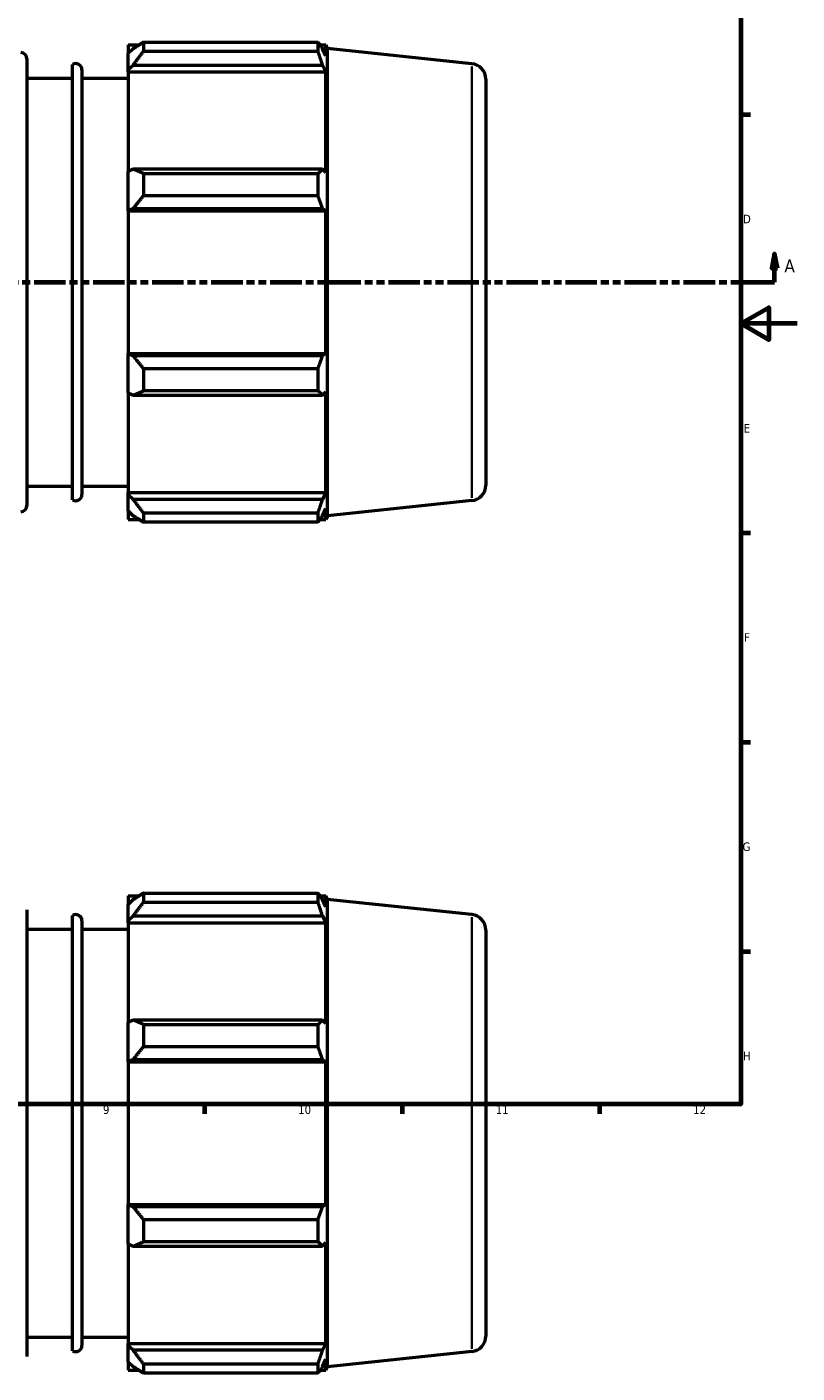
# Model space of a CAD drawing. Header units: millimetres. Extents: x -316 to 1277, y -75 to 916.
# Tile 4 of 7: x 568 to 841, y -75 to 402. Entities that reach past the tile are written whole.
import ezdxf

# ---------------------------------------------------------------- set-up
doc = ezdxf.new("R2010")
doc.units = ezdxf.units.MM
doc.linetypes.add('DOUBLE_DASH_CHAIN', pattern=[1.2403, 0.6614, -0.0827, 0.1654, -0.0827, 0.1654, -0.0827])
for name, color, linetype, lineweight in [('Border (ANSI)', 7, 'Continuous', 70), ('Section Line (ANSI)', 7, 'DOUBLE_DASH_CHAIN', 70), ('Visible (ANSI)', 7, 'Continuous', 50), ('Visible Narrow (ANSI)', 7, 'Continuous', 35)]:
    doc.layers.add(name, color=color, linetype=linetype, lineweight=lineweight)
doc.styles.add('Label Text (ANSI)', font='tahoma.ttf')
doc.styles.add('Note Text (ANSI)', font='tahoma.ttf')

# ---------------------------------------------------------------- blocks, each defined once
blk = doc.blocks.new('Borders Default Border')
at = {"layer": 'Border (ANSI)'}
for p, q in [((821, 371.25), (824.45, 371.25)), ((821, 222.75), (824.45, 222.75)), ((821, 148.5), (824.45, 148.5)), ((821, 74.25), (824.45, 74.25)), ((630.75, 20), (630.75, 16.55)), ((700.83, 20), (700.83, 16.55)), ((770.92, 20), (770.92, 16.55))]:
    blk.add_line(p, q, dxfattribs=at)
at = {"layer": 'Border (ANSI)', "flags": 128}
for points in [[(20, 20), (20, 574), (821, 574), (821, 20), (20, 20)], [(841, 297), (821, 297), (831, 302.77), (831, 291.23), (821, 297)]]:
    blk.add_lwpolyline(points, dxfattribs=at)
at = {"layer": 'Border (ANSI)', "attachment_point": 7, "style": 'Note Text (ANSI)'}
for s, insert, char_height in [('D', (821.81, 332.6), 3.05), ('E', (822.05, 258.35), 3.05), ('F', (822.14, 184.1), 3.05), ('G', (821.66, 109.79), 3.05), ('H', (821.81, 35.6), 3.05), ('9', (594.7, 16.49), 3.05), ('10', (663.96, 16.49), 3.048), ('11', (734.04, 16.55), 3.048), ('12', (804.13, 16.55), 3.048)]:
    blk.add_mtext(s, dxfattribs=dict(at, insert=insert, char_height=char_height))
blk = doc.blocks.new('2dTransSection0')
at = {"layer": 'Section Line (ANSI)', "linetype": 'Continuous'}
for p, q in [((235.03, 321.7), (234.03, 316.7)), ((235.03, 316.7), (235.03, 321.7)), ((236.03, 316.7), (235.03, 321.7)), ((833.03, 321.7), (832.03, 316.7)), ((833.03, 316.7), (833.03, 321.7)), ((834.03, 316.7), (833.03, 321.7)), ((234.03, 316.7), (236.03, 316.7)), ((235.03, 311.7), (235.03, 316.7)), ((832.03, 316.7), (834.03, 316.7)), ((833.03, 311.7), (833.03, 316.7)), ((235.03, 311.7), (246.38, 311.7)), ((821.68, 311.7), (833.03, 311.7))]:
    blk.add_line(p, q, dxfattribs=at)
at = {"layer": 'Section Line (ANSI)', "linetype": 'DOUBLE_DASH_CHAIN', "ltscale": 16.892498}
blk.add_line((235.03, 311.7), (833.03, 311.7), dxfattribs=at)
at = {"layer": 'Section Line (ANSI)', "linetype": 'Continuous', "flags": 128}
for points in [[(236.03, 316.7), (235.03, 321.7), (234.03, 316.7), (236.03, 316.7)], [(834.03, 316.7), (833.03, 321.7), (832.03, 316.7), (834.03, 316.7)]]:
    blk.add_lwpolyline(points, dxfattribs=at)
at = {"layer": 'Section Line (ANSI)'}
for points in [[(236.03, 316.7), (235.03, 321.7), (234.03, 316.7), (236.03, 316.7)], [(834.03, 316.7), (833.03, 321.7), (832.03, 316.7), (834.03, 316.7)]]:
    blk.add_solid(points, dxfattribs=at)
at = {"layer": 'Section Line (ANSI)', "char_height": 4.57, "attachment_point": 7, "style": 'Label Text (ANSI)'}
for insert in [(227.67, 315.2), (836.5, 315.2)]:
    blk.add_mtext('A', dxfattribs=dict(at, insert=insert))

msp = doc.modelspace()

# ---------------------------------------------------------------- linework, layer by layer
at = {"layer": 'Visible (ANSI)'}
for p, q in [((609.078, 396.851), (609.078, 393.579)), ((609.078, 396.851), (671.005, 396.851)), ((671.005, 393.579), (671.005, 396.851)), ((603.648, 395.862), (603.648, 392.83)), ((603.648, 395.862), (607.501, 395.862)), ((605.458, 394.556), (603.648, 392.83)), ((603.648, 387.155), (603.648, 392.83)), ((671.005, 393.579), (609.078, 393.579)), ((671.707, 395.862), (673.826, 395.862)), ((673.826, 391.967), (672.617, 394.556)), ((673.826, 391.967), (673.826, 395.862)), ((674.388, 394.598), (673.826, 395.862)), ((674.388, 228.796), (674.388, 394.598)), ((725.606, 389.215), (674.388, 394.598)), ((567.717, 390.947), (567.717, 232.447)), ((583.94, 234.435), (583.94, 388.959)), ((587.227, 387.047), (587.227, 236.347)), ((603.648, 387.155), (605.458, 388.761)), ((603.648, 386.352), (603.648, 387.155)), ((605.458, 388.761), (672.617, 388.761)), ((672.617, 388.761), (673.826, 386.352)), ((567.717, 384.097), (583.94, 384.097)), ((587.227, 384.097), (603.648, 384.097)), ((603.648, 386.352), (603.648, 350.978)), ((603.648, 386.352), (673.826, 386.352)), ((673.826, 350.56), (673.826, 386.352)), ((730.531, 383.745), (730.531, 239.649)), ((605.458, 351.814), (603.648, 350.978)), ((603.648, 337.278), (603.648, 350.978)), ((672.617, 351.814), (605.458, 351.814)), ((609.078, 350.242), (609.078, 342.341)), ((609.078, 350.242), (671.005, 350.242)), ((671.005, 342.341), (671.005, 350.242)), ((673.826, 350.56), (672.617, 351.814)), ((671.005, 342.341), (609.078, 342.341)), ((603.648, 337.278), (605.458, 337.822)), ((603.648, 337.006), (603.648, 337.278)), ((603.648, 337.006), (603.648, 286.388)), ((603.648, 337.006), (673.826, 337.006)), ((605.458, 337.822), (672.617, 337.822)), ((672.617, 337.822), (673.826, 337.006)), ((673.826, 286.388), (673.826, 337.006)), ((603.648, 286.116), (603.648, 286.388)), ((603.648, 286.388), (673.826, 286.388)), ((605.458, 285.572), (603.648, 286.116)), ((603.648, 272.416), (603.648, 286.116)), ((672.617, 285.572), (605.458, 285.572)), ((673.826, 286.388), (672.617, 285.572)), ((609.078, 281.053), (609.078, 273.153)), ((609.078, 281.053), (671.005, 281.053)), ((671.005, 273.153), (671.005, 281.053)), ((603.648, 272.416), (605.458, 271.58)), ((603.648, 272.416), (603.648, 237.042)), ((671.005, 273.153), (609.078, 273.153)), ((672.617, 271.58), (673.826, 272.834)), ((673.826, 237.042), (673.826, 272.834)), ((605.458, 271.58), (672.617, 271.58)), ((567.717, 239.297), (583.94, 239.297)), ((587.227, 239.297), (603.648, 239.297)), ((603.648, 236.239), (603.648, 237.042)), ((603.648, 237.042), (673.826, 237.042)), ((603.648, 230.564), (603.648, 236.239)), ((605.458, 234.634), (603.648, 236.239)), ((672.617, 234.634), (605.458, 234.634)), ((673.826, 237.042), (672.617, 234.634)), ((725.606, 234.179), (674.388, 228.796)), ((603.648, 230.564), (605.458, 228.838)), ((603.648, 230.564), (603.648, 227.532)), ((609.078, 229.816), (609.078, 226.543)), ((609.078, 229.816), (671.005, 229.816)), ((671.005, 226.543), (671.005, 229.816)), ((672.617, 228.838), (673.826, 231.428)), ((673.826, 227.532), (673.826, 231.428)), ((603.648, 227.532), (607.501, 227.532)), ((671.005, 226.543), (609.078, 226.543)), ((671.707, 227.532), (673.826, 227.532)), ((674.388, 228.796), (673.826, 227.532)), ((603.648, 93.924), (603.648, 90.892)), ((603.648, 93.924), (607.501, 93.924)), ((605.458, 92.618), (603.648, 90.892)), ((603.648, 85.217), (603.648, 90.892)), ((609.078, 94.913), (609.078, 91.641)), ((609.078, 94.913), (671.005, 94.913)), ((671.005, 91.641), (609.078, 91.641)), ((671.005, 91.641), (671.005, 94.913)), ((671.707, 93.924), (673.826, 93.924)), ((673.826, 90.029), (672.617, 92.618)), ((673.826, 90.029), (673.826, 93.924)), ((674.388, 92.66), (673.826, 93.924)), ((674.388, -73.142), (674.388, 92.66)), ((725.606, 87.277), (674.388, 92.66)), ((567.717, 89.009), (567.717, -69.491)), ((583.94, -67.503), (583.94, 87.021)), ((603.648, 85.217), (605.458, 86.823)), ((605.458, 86.823), (672.617, 86.823)), ((672.617, 86.823), (673.826, 84.414)), ((567.717, 82.159), (583.94, 82.159)), ((587.227, 85.109), (587.227, -65.591)), ((587.227, 82.159), (603.648, 82.159)), ((603.648, 84.414), (603.648, 85.217)), ((603.648, 84.414), (603.648, 49.04)), ((603.648, 84.414), (673.826, 84.414)), ((673.826, 48.622), (673.826, 84.414)), ((730.531, 81.807), (730.531, -62.289)), ((605.458, 49.876), (603.648, 49.04)), ((603.648, 35.34), (603.648, 49.04)), ((672.617, 49.876), (605.458, 49.876)), ((609.078, 48.304), (609.078, 40.403)), ((609.078, 48.304), (671.005, 48.304)), ((671.005, 40.403), (671.005, 48.304)), ((673.826, 48.622), (672.617, 49.876)), ((671.005, 40.403), (609.078, 40.403)), ((603.648, 35.34), (605.458, 35.884)), ((603.648, 35.068), (603.648, 35.34)), ((603.648, 35.068), (603.648, -15.55)), ((603.648, 35.068), (673.826, 35.068)), ((605.458, 35.884), (672.617, 35.884)), ((672.617, 35.884), (673.826, 35.068)), ((673.826, -15.55), (673.826, 35.068)), ((603.648, -15.822), (603.648, -15.55)), ((603.648, -15.55), (673.826, -15.55)), ((603.648, -29.522), (603.648, -15.822)), ((605.458, -16.366), (603.648, -15.822)), ((672.617, -16.366), (605.458, -16.366)), ((673.826, -15.55), (672.617, -16.366)), ((609.078, -20.885), (609.078, -28.785)), ((609.078, -20.885), (671.005, -20.885)), ((671.005, -28.785), (671.005, -20.885)), ((603.648, -29.522), (605.458, -30.358)), ((603.648, -29.522), (603.648, -64.896)), ((605.458, -30.358), (672.617, -30.358)), ((671.005, -28.785), (609.078, -28.785)), ((672.617, -30.358), (673.826, -29.104)), ((673.826, -64.896), (673.826, -29.104)), ((567.717, -62.641), (583.94, -62.641)), ((587.227, -62.641), (603.648, -62.641)), ((603.648, -65.699), (603.648, -64.896)), ((603.648, -64.896), (673.826, -64.896)), ((603.648, -71.374), (603.648, -65.699)), ((605.458, -67.304), (603.648, -65.699)), ((673.826, -64.896), (672.617, -67.304)), ((603.648, -71.374), (605.458, -73.1)), ((603.648, -71.374), (603.648, -74.406)), ((672.617, -67.304), (605.458, -67.304)), ((672.617, -73.1), (673.826, -70.511)), ((673.826, -74.406), (673.826, -70.511)), ((725.606, -67.759), (674.388, -73.142)), ((603.648, -74.406), (607.501, -74.406)), ((609.078, -72.122), (609.078, -75.395)), ((609.078, -72.122), (671.005, -72.122)), ((671.005, -75.395), (609.078, -75.395)), ((671.005, -75.395), (671.005, -72.122)), ((671.707, -74.406), (673.826, -74.406)), ((674.388, -73.142), (673.826, -74.406))]:
    msp.add_line(p, q, dxfattribs=at)
for centre, radius, start, end in [((565.517, 390.947), 2.2, 0, 90), ((585.027, 387.047), 2.2, 0, 119.62579), ((725.031, 383.745), 5.5, 0, 84), ((725.031, 239.649), 5.5, 276, 0), ((585.027, 236.347), 2.2, 240.37421, 0), ((565.517, 232.447), 2.2, 270, 0), ((585.027, 85.109), 2.2, 0, 119.62579), ((725.031, 81.807), 5.5, 0, 84), ((585.027, -65.591), 2.2, 240.37421, 0), ((725.031, -62.289), 5.5, 276, 0)]:
    msp.add_arc(centre, radius, start, end, dxfattribs=at)
for points, weights in [([(609.078, 396.851), (607.196, 395.68), (605.458, 394.556)], [1.01387522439, 1.00995232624, 1.00522334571]), ([(671.005, 396.851), (671.843, 395.68), (672.617, 394.556)], [1, 1.00089987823, 1.00098276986]), ([(605.458, 388.761), (607.196, 391.12), (609.078, 393.579)], [1.00522334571, 1.00995232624, 1.01387522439]), ([(672.617, 388.761), (671.843, 391.12), (671.005, 393.579)], [1.00098276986, 1.00089987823, 1]), ([(609.078, 350.242), (607.196, 351.044), (605.458, 351.814)], [1.01387522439, 1.00995232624, 1.00522334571]), ([(671.005, 350.242), (671.843, 351.044), (672.617, 351.814)], [1, 1.00089987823, 1.00098276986]), ([(605.458, 337.822), (607.196, 340.036), (609.078, 342.341)], [1.00522334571, 1.00995232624, 1.01387522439]), ([(672.617, 337.822), (671.843, 340.036), (671.005, 342.341)], [1.00098276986, 1.00089987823, 1]), ([(609.078, 281.053), (607.196, 283.359), (605.458, 285.572)], [1.01387522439, 1.00995232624, 1.00522334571]), ([(671.005, 281.053), (671.843, 283.359), (672.617, 285.572)], [1, 1.00089987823, 1.00098276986]), ([(605.458, 271.58), (607.196, 272.35), (609.078, 273.153)], [1.00522334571, 1.00995232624, 1.01387522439]), ([(672.617, 271.58), (671.843, 272.35), (671.005, 273.153)], [1.00098276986, 1.00089987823, 1]), ([(609.078, 229.816), (607.196, 232.274), (605.458, 234.634)], [1.01387522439, 1.00995232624, 1.00522334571]), ([(671.005, 229.816), (671.843, 232.274), (672.617, 234.634)], [1, 1.00089987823, 1.00098276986]), ([(605.458, 228.838), (607.196, 227.714), (609.078, 226.543)], [1.00522334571, 1.00995232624, 1.01387522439]), ([(672.617, 228.838), (671.843, 227.714), (671.005, 226.543)], [1.00098276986, 1.00089987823, 1]), ([(609.078, 94.913), (607.196, 93.742), (605.458, 92.618)], [1.01387522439, 1.00995232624, 1.00522334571]), ([(605.458, 86.823), (607.196, 89.182), (609.078, 91.641)], [1.00522334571, 1.00995232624, 1.01387522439]), ([(671.005, 94.913), (671.843, 93.742), (672.617, 92.618)], [1, 1.00089987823, 1.00098276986]), ([(672.617, 86.823), (671.843, 89.182), (671.005, 91.641)], [1.00098276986, 1.00089987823, 1]), ([(609.078, 48.304), (607.196, 49.106), (605.458, 49.876)], [1.01387522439, 1.00995232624, 1.00522334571]), ([(671.005, 48.304), (671.843, 49.106), (672.617, 49.876)], [1, 1.00089987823, 1.00098276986]), ([(605.458, 35.884), (607.196, 38.098), (609.078, 40.403)], [1.00522334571, 1.00995232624, 1.01387522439]), ([(672.617, 35.884), (671.843, 38.098), (671.005, 40.403)], [1.00098276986, 1.00089987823, 1]), ([(609.078, -20.885), (607.196, -18.579), (605.458, -16.366)], [1.01387522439, 1.00995232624, 1.00522334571]), ([(671.005, -20.885), (671.843, -18.579), (672.617, -16.366)], [1, 1.00089987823, 1.00098276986]), ([(605.458, -30.358), (607.196, -29.588), (609.078, -28.785)], [1.00522334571, 1.00995232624, 1.01387522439]), ([(672.617, -30.358), (671.843, -29.588), (671.005, -28.785)], [1.00098276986, 1.00089987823, 1]), ([(609.078, -72.122), (607.196, -69.664), (605.458, -67.304)], [1.01387522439, 1.00995232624, 1.00522334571]), ([(671.005, -72.122), (671.843, -69.664), (672.617, -67.304)], [1, 1.00089987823, 1.00098276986]), ([(605.458, -73.1), (607.196, -74.224), (609.078, -75.395)], [1.00522334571, 1.00995232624, 1.01387522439]), ([(672.617, -73.1), (671.843, -74.224), (671.005, -75.395)], [1.00098276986, 1.00089987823, 1])]:
    msp.add_rational_spline(points, weights, degree=2, dxfattribs=at)
at = {"layer": 'Visible Narrow (ANSI)'}
for p, q in [((725.606, 235.134), (725.606, 388.26)), ((725.606, -66.804), (725.606, 86.322))]:
    msp.add_line(p, q, dxfattribs=at)

# ---------------------------------------------------------------- block references
msp.add_blockref('Borders Default Border', (0, 0))
at = {"layer": 'Section Line (ANSI)'}
msp.add_blockref('2dTransSection0', (0, 0), dxfattribs=at)

doc.saveas('drawing.dxf')
